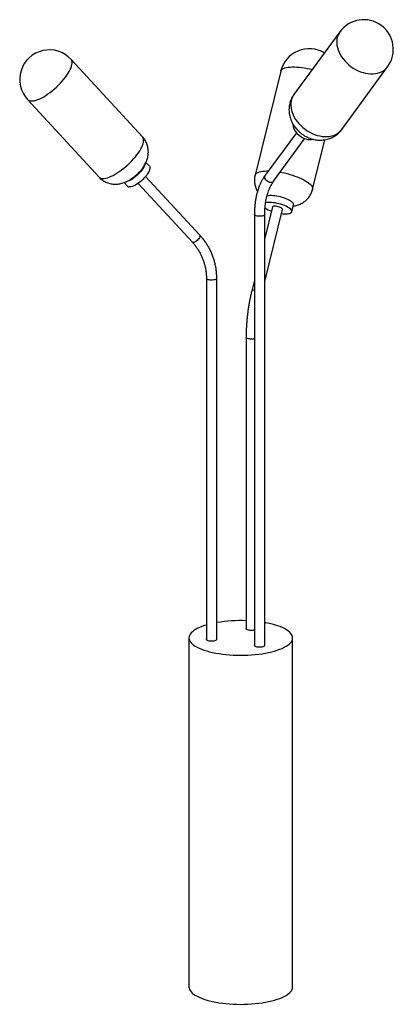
# Paper-space layout '_Dimétrica' of a CAD drawing. Header units: millimetres. Extents: x -933 to -428, y -866 to 464.
import ezdxf

# ---------------------------------------------------------------- set-up
doc = ezdxf.new("R2010")
doc.units = ezdxf.units.MM

psp = doc.layouts.new('_Dimétrica')

# ---------------------------------------------------------------- linework, layer by layer
at = {"color": 7, "linetype": 'Continuous', "lineweight": 25}
for p, q in [((-500.6, 447.5), (-562.6, 362.8)), ((-767.1, 305.6), (-863.6, 410.2)), ((-498, 315.6), (-436.1, 400.3)), ((-580.5, 394.2), (-615.1, 253.8)), ((-922.4, 356), (-825.9, 251.3)), ((-559.3, 311.3), (-601.3, 254)), ((-590, 245.7), (-548.1, 303.1)), ((-537.4, 234.7), (-520.9, 301.8)), ((-757.8, 266), (-762.5, 271.1)), ((-791.9, 244), (-787.2, 238.9)), ((-773.2, 242.8), (-699.8, 163.3)), ((-689.5, 172.7), (-762.9, 252.3)), ((-598.6, 225.8), (-599.2, 225.6)), ((-565.4, 204.6), (-563.2, 213.8)), ((-616, 200.7), (-616, -381.2)), ((-591.7, 211), (-602, 168.9)), ((-602, 110.4), (-578.1, 207.7)), ((-602, -381.2), (-602, 200.7)), ((-680.8, 114.6), (-680.8, -373.1)), ((-666.8, -373.1), (-666.8, 114.6)), ((-616, 112.1), (-619.6, 97.7)), ((-627.2, 34.9), (-627.2, -358.4)), ((-704.4, -370.9), (-704.4, -842.3)), ((-564.4, -842.3), (-564.4, -370.9))]:
    psp.add_line(p, q, dxfattribs=at)
at = {"color": 8, "linetype": 'Continuous', "lineweight": 25, "flags": 128}
for points in [[(-500.6, 447.5), (-501.7, 445.9), (-502.9, 443.5), (-503.9, 440.9), (-504.5, 438.2), (-504.8, 435.3), (-504.8, 432.3), (-504.5, 429.3), (-503.9, 426.2), (-502.9, 423.1), (-501.7, 420), (-500.1, 416.9), (-498.3, 413.9), (-496.2, 410.9), (-493.9, 408.1), (-491.3, 405.5), (-488.6, 403), (-485.6, 400.6), (-482.5, 398.5), (-479.3, 396.6), (-476, 394.9), (-472.6, 393.5), (-469.2, 392.4), (-465.8, 391.5), (-462.4, 391), (-459, 390.7), (-455.8, 390.7), (-452.6, 391), (-449.6, 391.6), (-446.7, 392.4), (-444.1, 393.6), (-441.6, 395), (-439.4, 396.6), (-437.4, 398.6), (-436.1, 400.3)], [(-922.4, 356), (-921.7, 355.3), (-920.4, 354.6), (-919, 354.2), (-917.3, 354.1), (-915.4, 354.2), (-913.3, 354.5), (-911, 355.1), (-908.6, 356), (-906, 357), (-903.3, 358.4), (-900.6, 359.9), (-897.7, 361.6), (-894.8, 363.6), (-891.9, 365.6), (-889, 367.9), (-886.2, 370.3), (-883.4, 372.8), (-880.7, 375.4), (-878.1, 378), (-875.6, 380.7), (-873.3, 383.4), (-871.2, 386.2), (-869.2, 388.9), (-867.5, 391.5), (-866, 394.1), (-864.7, 396.5), (-863.6, 398.9), (-862.9, 401.1), (-862.4, 403.2), (-862.1, 405), (-862.2, 406.7), (-862.5, 408.2), (-863.1, 409.5), (-863.6, 410.2)], [(-580.5, 394.2), (-580.5, 394.4), (-580, 395.5), (-579.1, 396.4), (-578, 397.3), (-576.5, 398.1), (-574.7, 398.7), (-572.6, 399.3), (-570.3, 399.7), (-567.7, 399.9), (-564.9, 400.1), (-561.8, 400.1), (-558.6, 399.9), (-555.3, 399.7), (-551.8, 399.3), (-548.2, 398.7), (-544.6, 398.1), (-540.9, 397.3), (-537.9, 396.6)], [(-562.6, 362.8), (-563.6, 361.3), (-564.9, 358.8), (-565.8, 356.2), (-566.5, 353.5), (-566.8, 350.6), (-566.8, 347.6), (-566.5, 344.6), (-565.8, 341.5), (-564.9, 338.4), (-563.6, 335.3), (-562.1, 332.2), (-560.3, 329.2), (-558.2, 326.3), (-555.8, 323.5), (-553.3, 320.8), (-550.5, 318.3), (-547.6, 315.9), (-544.5, 313.8), (-541.3, 311.9), (-538, 310.3), (-534.6, 308.9), (-531.2, 307.7), (-527.7, 306.9), (-524.3, 306.3), (-521, 306), (-517.7, 306), (-514.6, 306.3), (-511.6, 306.9), (-508.7, 307.7), (-506, 308.9), (-503.6, 310.3), (-501.4, 312), (-499.4, 313.9), (-498, 315.6)], [(-825.9, 251.3), (-825.1, 250.6), (-823.9, 250), (-822.4, 249.6), (-820.8, 249.4), (-818.9, 249.5), (-816.8, 249.9), (-814.5, 250.5), (-812, 251.3), (-809.5, 252.4), (-806.8, 253.7), (-804, 255.2), (-801.2, 257), (-798.3, 258.9), (-795.4, 261), (-792.5, 263.3), (-789.6, 265.6), (-786.9, 268.1), (-784.1, 270.7), (-781.5, 273.4), (-779.1, 276.1), (-776.8, 278.8), (-774.6, 281.5), (-772.7, 284.2), (-770.9, 286.8), (-769.4, 289.4), (-768.1, 291.9), (-767.1, 294.2), (-766.3, 296.4), (-765.8, 298.5), (-765.6, 300.4), (-765.6, 302.1), (-765.9, 303.5), (-766.5, 304.8), (-767.1, 305.6)], [(-615.1, 253.8), (-615.1, 254), (-614.6, 255), (-613.7, 256), (-612.6, 256.9), (-611.1, 257.7), (-609.3, 258.3), (-607.2, 258.9), (-604.9, 259.3), (-602.3, 259.5), (-599.5, 259.7), (-597.2, 259.7)], [(-590, 245.7), (-590.4, 245.3), (-591.3, 244.6), (-592.5, 244.1), (-593.8, 244), (-595.2, 244.1), (-596.6, 244.6), (-598, 245.3), (-599.3, 246.2), (-600.4, 247.3), (-601.2, 248.5), (-601.8, 249.8), (-602.1, 251.1), (-602, 252.3), (-601.6, 253.4), (-601.3, 254)], [(-581, 258), (-579.2, 257.7), (-575.5, 256.9), (-571.9, 256), (-568.3, 255), (-564.7, 253.9), (-561.3, 252.8), (-558, 251.5), (-554.9, 250.2), (-551.9, 248.9), (-549.2, 247.5), (-546.7, 246), (-544.4, 244.6), (-542.5, 243.1), (-540.8, 241.7), (-539.4, 240.3), (-538.4, 238.9), (-537.7, 237.6), (-537.4, 236.3), (-537.3, 235.1), (-537.4, 234.7)], [(-602.8, 199.7), (-603.6, 199.2), (-604.8, 198.9), (-606.1, 198.6), (-607.6, 198.4), (-609.2, 198.4), (-610.7, 198.4), (-612.2, 198.6), (-613.5, 198.9), (-614.6, 199.3), (-615.4, 199.7), (-615.9, 200.2), (-616, 200.7)], [(-689.3, 171.2), (-689.7, 170.3), (-690.3, 169.2), (-691.2, 168.1), (-692.2, 166.9), (-693.3, 165.8), (-694.5, 164.9), (-695.7, 164.1), (-696.9, 163.4), (-697.9, 163.1), (-698.8, 162.9), (-699.4, 163), (-699.8, 163.3)], [(-667.1, 114), (-667.6, 113.5), (-668.5, 113.1), (-669.6, 112.7), (-671, 112.5), (-672.5, 112.3), (-674, 112.3), (-675.6, 112.3), (-677.1, 112.5), (-678.4, 112.8), (-679.4, 113.2), (-680.2, 113.6), (-680.7, 114.1), (-680.8, 114.6)], [(-666.8, 114.6), (-666.8, 114.5), (-667.1, 114)], [(-616, 98.7), (-616.1, 98.7), (-617.3, 98.7), (-618.3, 98.6), (-619.1, 98.3), (-619.5, 97.9), (-619.6, 97.7)], [(-616, 33.1), (-616.6, 32.9), (-618.1, 32.7), (-619.6, 32.6), (-621.2, 32.6), (-622.7, 32.8), (-624.1, 33), (-625.3, 33.3), (-626.2, 33.7), (-626.9, 34.2), (-627.2, 34.7), (-627.2, 34.9)]]:
    psp.add_lwpolyline(points, dxfattribs=at)
at = {"color": 7, "linetype": 'Continuous', "lineweight": 25, "flags": 128}
for points in [[(-535.8, 302.1), (-536.7, 301.9), (-538.9, 301.6), (-541.2, 301.6), (-543.6, 301.8), (-546, 302.4), (-548.5, 303.2), (-550.8, 304.3), (-553.1, 305.7), (-555.3, 307.3), (-557.3, 309), (-559.1, 311)], [(-763.6, 268.8), (-763.9, 268), (-764.5, 266.4), (-765.4, 264.7), (-766.5, 262.8), (-767.9, 260.9), (-769.4, 259), (-771.1, 257), (-773, 255.1), (-775, 253.3), (-777, 251.6), (-779.1, 250), (-781.1, 248.6), (-783.1, 247.4), (-785.1, 246.4), (-786.9, 245.7), (-788.6, 245.1), (-789.6, 244.9)], [(-757.8, 266), (-757.7, 265.9), (-757.2, 265), (-757.1, 263.9), (-757.2, 262.6), (-757.5, 261.2), (-758.2, 259.5), (-759.1, 257.8), (-760.2, 255.9), (-761.5, 254), (-763.1, 252.1), (-764.8, 250.2), (-766.7, 248.3), (-768.6, 246.4), (-770.7, 244.7), (-772.7, 243.2), (-774.8, 241.8), (-776.8, 240.5), (-778.7, 239.5), (-780.6, 238.8), (-782.3, 238.2), (-783.8, 238), (-785.1, 238)], [(-563.2, 213.8), (-563.1, 214.3), (-563.3, 215.2), (-563.8, 216.1), (-564.6, 217.1), (-565.8, 218.1), (-567.3, 219.1), (-569, 220.2), (-571, 221.2), (-573.2, 222.1), (-575.5, 223), (-578, 223.8), (-580.6, 224.5), (-583.2, 225.1), (-585.8, 225.6), (-588.3, 226), (-590.7, 226.2), (-593, 226.3), (-595.1, 226.3), (-597, 226.1), (-598.6, 225.8)], [(-579.5, 202), (-577.9, 201.8), (-575.6, 201.7), (-573.4, 201.7), (-571.4, 201.8), (-569.6, 202), (-568.1, 202.4), (-566.9, 202.9), (-566.1, 203.5), (-565.6, 204.2), (-565.4, 205), (-565.5, 205.9), (-566.1, 206.9), (-566.9, 207.9), (-568.1, 208.9), (-569.5, 209.9), (-571.3, 210.9), (-573.2, 211.9), (-575.4, 212.9), (-577.8, 213.8), (-580.3, 214.6), (-582.8, 215.3), (-585.4, 215.9), (-588, 216.4), (-590.6, 216.7), (-593, 217), (-595.3, 217.1), (-597.4, 217), (-599.3, 216.9), (-600.9, 216.5), (-600.9, 216.5)], [(-578.1, 207.7), (-578, 208), (-578.3, 208.5), (-578.9, 209.1), (-579.8, 209.7), (-580.9, 210.3), (-582.3, 210.9), (-583.7, 211.3), (-585.2, 211.7), (-586.8, 211.9), (-588.2, 212.1), (-589.4, 212), (-590.4, 211.9), (-591.2, 211.6), (-591.6, 211.2), (-591.7, 211)], [(-680.8, -353.5), (-683.6, -354.3), (-687.1, -355.6), (-690.2, -356.8), (-693.1, -358.2), (-695.6, -359.6), (-697.9, -361.1), (-699.8, -362.7), (-701.4, -364.2), (-702.7, -365.9), (-703.6, -367.5), (-704.2, -369.1), (-704.4, -370.8), (-704.2, -372.5), (-703.7, -374.1), (-702.8, -375.8), (-701.6, -377.4), (-700, -379), (-698.2, -380.5), (-695.9, -382), (-693.4, -383.4), (-690.6, -384.8), (-687.5, -386.1), (-684.1, -387.3), (-680.4, -388.5), (-676.5, -389.5), (-672.5, -390.5), (-668.2, -391.3), (-663.7, -392.1), (-659.1, -392.7)], [(-659.1, -392.7), (-654.4, -393.3), (-649.5, -393.7), (-644.6, -394), (-639.7, -394.2), (-634.7, -394.2), (-629.7, -394.2), (-624.7, -394), (-619.8, -393.7), (-614.9, -393.3), (-610.2, -392.8), (-605.6, -392.2), (-601.1, -391.4), (-596.8, -390.6), (-592.6, -389.7), (-588.7, -388.6), (-585.1, -387.5), (-581.6, -386.3), (-578.5, -385), (-575.6, -383.6), (-573.1, -382.2), (-570.8, -380.7), (-568.9, -379.2), (-567.3, -377.6), (-566, -376), (-565.1, -374.3), (-564.6, -372.7), (-564.4, -371), (-564.5, -369.4), (-565, -367.7), (-565.9, -366.1), (-567.1, -364.4), (-568.7, -362.9), (-570.6, -361.3), (-572.8, -359.8), (-575.3, -358.4), (-578.1, -357), (-581.2, -355.7), (-584.6, -354.5), (-588.3, -353.3), (-592.2, -352.3), (-596.2, -351.3), (-600.5, -350.5), (-602, -350.2)], [(-616, -360.3), (-616.6, -360.4), (-618.1, -360.7), (-619.6, -360.8), (-621.2, -360.8), (-622.7, -360.6), (-624.1, -360.4), (-625.3, -360.1), (-626.2, -359.6), (-626.9, -359.2), (-627.2, -358.6), (-627.2, -358.4)], [(-667.1, -373.7), (-667.6, -374.1), (-668.5, -374.6), (-669.6, -374.9), (-671, -375.2), (-672.5, -375.4), (-674, -375.4), (-675.6, -375.3), (-677.1, -375.1), (-678.4, -374.8), (-679.4, -374.5), (-680.2, -374), (-680.7, -373.5), (-680.8, -373.1)], [(-666.8, -373.1), (-666.8, -373.1), (-667.1, -373.7)], [(-602.8, -382.3), (-603.6, -382.7), (-604.8, -383.1), (-606.1, -383.4), (-607.6, -383.5), (-609.2, -383.6), (-610.7, -383.5), (-612.2, -383.3), (-613.5, -383), (-614.6, -382.7), (-615.4, -382.2), (-615.9, -381.7), (-616, -381.2)], [(-704.4, -842.3), (-704.2, -843.9), (-703.7, -845.5), (-702.8, -847.2), (-701.6, -848.8), (-700, -850.4), (-698.2, -851.9), (-695.9, -853.4), (-693.4, -854.8), (-690.6, -856.2), (-687.5, -857.5), (-684.1, -858.7), (-680.4, -859.9), (-676.5, -860.9), (-672.5, -861.9), (-668.2, -862.7), (-663.7, -863.5), (-659.1, -864.1)], [(-659.1, -864.1), (-654.4, -864.7), (-649.5, -865.1), (-644.6, -865.4), (-639.7, -865.6), (-634.7, -865.7), (-629.7, -865.6), (-624.7, -865.4), (-619.8, -865.1), (-614.9, -864.7), (-610.2, -864.2), (-605.6, -863.6), (-601.1, -862.8), (-596.8, -862), (-592.6, -861.1), (-588.7, -860), (-585.1, -858.9), (-581.6, -857.7), (-578.5, -856.4), (-575.6, -855), (-573.1, -853.6), (-570.8, -852.1), (-568.9, -850.6), (-567.3, -849), (-566, -847.4), (-565.1, -845.7), (-564.6, -844.1), (-564.4, -842.4), (-564.4, -842.3)]]:
    psp.add_lwpolyline(points, dxfattribs=at)
at = {"color": 7, "linetype": 'Continuous', "lineweight": 25}
for centre, radius, start, end in [((-468.3, 423.9), 40, 323.8099, 143.8099), ((-893, 383.1), 40, 42.6921, 222.6921), ((-541.7, 384.7), 40, 59.5002, 166.1629), ((-544.5, 323.9), 19.5, 183.3455, 221.647), ((-785, 241.1), 3.11, 224.3677, 268.3352), ((-581.9, 237.3), 33.8, 234.1082, 250.7692), ((-634.6, -543), 195.4, 87.841, 99.4992), ((-603.3, -381.1), 1.25, 293.2475, 355.5489)]:
    psp.add_arc(centre, radius, start, end, dxfattribs=at)
at = {"color": 8, "linetype": 'Continuous', "lineweight": 25}
for centre, radius, start, end in [((-603.3, 200.8), 1.25, 293.2618, 355.4549), ((-690.7, 171.9), 1.49, 334.5684, 36.7452)]:
    psp.add_arc(centre, radius, start, end, dxfattribs=at)
at = {"color": 7, "linetype": 'Continuous', "lineweight": 25}
for points, knots in [([(-562.6, 362.8), (-563.1, 362.1), (-564.2, 360.5), (-565.7, 357.8), (-567, 354.8), (-568, 351.7), (-568.7, 348.5), (-569.2, 345.3), (-569.3, 342.1), (-569.1, 338.8), (-568.7, 335.6), (-567.9, 332.3), (-566.9, 329.1), (-565.6, 326), (-564, 323), (-562.2, 320), (-560, 317.2), (-557.7, 314.6), (-555.1, 312.1), (-552.2, 309.8), (-549.2, 307.7), (-546.1, 305.9), (-542.7, 304.4), (-539.2, 303.1), (-535.7, 302.2), (-532, 301.5), (-528.4, 301.2), (-524.7, 301.3), (-521.1, 301.6), (-517.6, 302.4), (-514.2, 303.4), (-511, 304.8), (-508, 306.4), (-505.1, 308.3), (-502.5, 310.5), (-500.2, 312.9), (-498.7, 314.6), (-498, 315.5), (-498, 315.6)], [0, 0, 0, 0, 0.022137, 0.049392, 0.076507, 0.103527, 0.130501, 0.157481, 0.184521, 0.211676, 0.239, 0.266546, 0.294356, 0.32246, 0.350873, 0.37959, 0.408591, 0.437844, 0.467321, 0.496999, 0.526866, 0.556917, 0.587142, 0.61752, 0.648006, 0.678529, 0.709, 0.739324, 0.769418, 0.799218, 0.828685, 0.857803, 0.886574, 0.915013, 0.943145, 0.970998, 0.998608, 1, 1, 1, 1]), ([(-825.9, 251.4), (-825.7, 251.1), (-824.8, 250.1), (-823, 248.6), (-820.7, 246.8), (-818.1, 245.3), (-815.5, 244), (-812.8, 243.1), (-810.1, 242.4), (-807.3, 241.9), (-804.6, 241.8), (-801.8, 241.8), (-799, 242.1), (-796.2, 242.6), (-793.5, 243.4), (-790.6, 244.4), (-787.7, 245.7), (-784.8, 247.3), (-781.9, 249.2), (-779.1, 251.2), (-776.4, 253.3), (-773.9, 255.6), (-771.6, 257.9), (-769.3, 260.5), (-767.1, 263.2), (-765.1, 266.2), (-763.4, 269.1), (-762, 272.1), (-760.9, 275), (-760.1, 277.9), (-759.5, 280.8), (-759.3, 283.7), (-759.2, 286.6), (-759.5, 289.5), (-760, 292.4), (-760.8, 295.1), (-761.9, 297.8), (-763.3, 300.5), (-764.9, 303), (-766.3, 304.7), (-767.1, 305.5), (-767.1, 305.6)], [0, 0, 0, 0, 0.0082245, 0.0342865, 0.0599209, 0.0851752, 0.110096, 0.1347306, 0.1591316, 0.1833628, 0.2075069, 0.2316776, 0.2560366, 0.2808175, 0.3063517, 0.3330722, 0.3614109, 0.3914111, 0.4219376, 0.4517105, 0.4806168, 0.5090656, 0.5375958, 0.5666444, 0.5968569, 0.6290343, 0.6597792, 0.688937, 0.7165115, 0.7430197, 0.768868, 0.7943147, 0.8195159, 0.8445638, 0.8695143, 0.894402, 0.9192501, 0.9440751, 0.9712921, 0.9980279, 1, 1, 1, 1]), ([(-601.3, 254), (-601.8, 253.4), (-603, 251.7), (-604.8, 248.7), (-606.8, 244.9), (-608.7, 241), (-610.3, 236.8), (-611.7, 232.4), (-613, 227.9), (-614, 223.2), (-614.8, 218.3), (-615.4, 213.3), (-615.8, 208.2), (-616, 204), (-616, 201.5), (-616, 200.7)], [0, 0, 0, 0, 0.04512, 0.12772, 0.210597, 0.293832, 0.377323, 0.46098, 0.54473, 0.628511, 0.712273, 0.795992, 0.879653, 0.96325, 1, 1, 1, 1]), ([(-615.1, 253.8), (-615.3, 252.9), (-615.7, 251), (-616, 248.1), (-615.9, 245.1), (-615.6, 242.3), (-615, 239.5), (-614.2, 236.8), (-613.1, 234.3), (-612.3, 232.7), (-611.8, 231.9)], [0, 0, 0, 0, 0.125893, 0.256433, 0.384807, 0.511233, 0.635918, 0.759074, 0.880945, 1, 1, 1, 1]), ([(-602, 200.7), (-602, 201.5), (-602, 204), (-601.8, 207.9), (-601.4, 212.4), (-600.9, 216.9), (-600.1, 221.1), (-599.2, 225.2), (-598.1, 229.1), (-596.8, 232.8), (-595.4, 236.3), (-593.9, 239.5), (-592.2, 242.5), (-590.9, 244.5), (-590.2, 245.5), (-590, 245.7)], [0, 0, 0, 0, 0.044959, 0.130951, 0.216846, 0.302628, 0.388296, 0.473857, 0.559322, 0.644719, 0.73009, 0.815475, 0.900957, 0.982678, 1, 1, 1, 1]), ([(-559.6, 212.9), (-558.7, 213.2), (-556.8, 213.7), (-554.1, 214.8), (-551.5, 216.1), (-549.1, 217.7), (-546.8, 219.4), (-544.7, 221.4), (-542.8, 223.5), (-541.2, 225.9), (-539.7, 228.4), (-538.5, 231.2), (-537.7, 233.3), (-537.5, 234.5), (-537.4, 234.7)], [0, 0, 0, 0, 0.09537, 0.184478, 0.272585, 0.360122, 0.447341, 0.534378, 0.621309, 0.708181, 0.795028, 0.890692, 0.98458, 1, 1, 1, 1]), ([(-563.6, 212.2), (-563, 212.3), (-561.7, 212.4), (-560.4, 212.7), (-559.6, 212.9)], [0, 0, 0, 0, 0.44353, 1, 1, 1, 1]), ([(-699.8, 163.3), (-699.2, 162.7), (-697.6, 160.9), (-695.1, 157.8), (-692.4, 153.9), (-690, 149.9), (-687.8, 145.7), (-685.9, 141.3), (-684.3, 136.9), (-683, 132.3), (-681.9, 127.7), (-681.3, 123), (-680.9, 118.6), (-680.8, 115.8), (-680.8, 114.6)], [0, 0, 0, 0, 0.04465, 0.133477, 0.22234, 0.311237, 0.40016, 0.489097, 0.578036, 0.666965, 0.755873, 0.84475, 0.933588, 1, 1, 1, 1]), ([(-666.8, 114.6), (-666.8, 115.6), (-666.9, 118.3), (-667.2, 122.7), (-667.8, 127.9), (-668.7, 133), (-670, 138), (-671.5, 143), (-673.4, 147.8), (-675.5, 152.6), (-678, 157.1), (-680.7, 161.6), (-683.6, 165.8), (-686.6, 169.5), (-688.6, 171.8), (-689.5, 172.7)], [0, 0, 0, 0, 0.044614, 0.126072, 0.207514, 0.288925, 0.370308, 0.451668, 0.533009, 0.614336, 0.695656, 0.776972, 0.85829, 0.939616, 1, 1, 1, 1]), ([(-619.6, 97.7), (-619.8, 96.8), (-620.4, 94.2), (-621.4, 89.9), (-622.4, 84.6), (-623.4, 79.3), (-624.3, 73.9), (-625, 68.5), (-625.7, 63.1), (-626.2, 57.7), (-626.6, 52.2), (-626.9, 46.9), (-627.1, 41.6), (-627.2, 37.6), (-627.2, 35.4), (-627.2, 34.9)], [0, 0, 0, 0, 0.044679, 0.129603, 0.214458, 0.299247, 0.383992, 0.468709, 0.553417, 0.63813, 0.722861, 0.807627, 0.892447, 0.977341, 1, 1, 1, 1])]:
    psp.add_open_spline(points, degree=3, knots=knots, dxfattribs=at)

doc.saveas('drawing.dxf')
